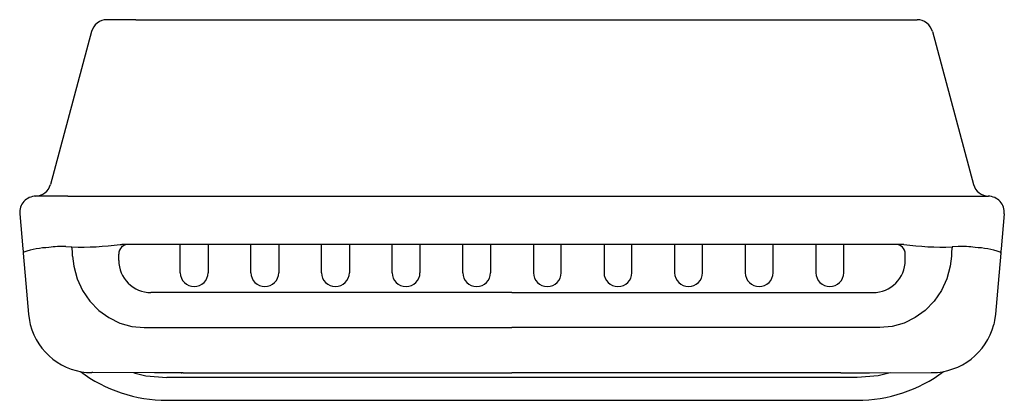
# Model space of a CAD drawing. Header units: millimetres. Extents: x 427.142 to 427.449, y 262.878 to 262.996.
import ezdxf

# ---------------------------------------------------------------- set-up
doc = ezdxf.new("R2010")
doc.units = ezdxf.units.MM
doc.layers.add('SANINDUSA', color=3, linetype='Continuous')

msp = doc.modelspace()

# ---------------------------------------------------------------- linework, layer by layer
at = {"layer": 'SANINDUSA'}
for p, q in [((427.1786069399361, 262.9962039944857), (427.1695939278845, 262.9962039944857)), ((427.1786069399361, 262.9962039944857), (427.4129076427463, 262.9962039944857)), ((427.4129076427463, 262.9962039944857), (427.421920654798, 262.9962039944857)), ((427.1647642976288, 262.9924980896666), (427.152012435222, 262.944907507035)), ((427.4267502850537, 262.9924980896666), (427.4395021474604, 262.944907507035)), ((427.1574397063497, 262.9412039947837), (427.1474015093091, 262.9412039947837)), ((427.1574397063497, 262.9412039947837), (427.4340748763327, 262.9412039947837)), ((427.4340748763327, 262.9412039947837), (427.4441130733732, 262.9412039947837)), ((427.1424205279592, 262.9357682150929), (427.1433810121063, 262.9247899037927)), ((427.4490940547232, 262.9357682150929), (427.4481335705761, 262.9247899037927)), ((427.1567475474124, 262.9254957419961), (427.1586870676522, 262.9253942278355)), ((427.173695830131, 262.926192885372), (427.1742083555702, 262.9262039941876)), ((427.4173062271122, 262.9262039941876), (427.1742083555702, 262.9262039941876)), ((427.1924271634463, 262.9173740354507), (427.1924271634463, 262.9262039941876)), ((427.201087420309, 262.9262039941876), (427.201087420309, 262.9173740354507)), ((427.2144271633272, 262.9173740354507), (427.2144271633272, 262.9262039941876)), ((427.2230874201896, 262.9262039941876), (427.2230874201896, 262.9173740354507)), ((427.2364271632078, 262.9173740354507), (427.2364271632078, 262.9262039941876)), ((427.2450874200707, 262.9262039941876), (427.2450874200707, 262.9173740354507)), ((427.2584271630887, 262.9173740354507), (427.2584271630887, 262.9262039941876)), ((427.2670874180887, 262.9262039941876), (427.2670874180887, 262.9173740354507)), ((427.2804271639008, 262.9173740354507), (427.2804271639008, 262.9262039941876)), ((427.2890874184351, 262.9262039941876), (427.2890874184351, 262.9173740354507)), ((427.3024271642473, 262.9262039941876), (427.3024271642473, 262.9173740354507)), ((427.3110874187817, 262.9173740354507), (427.3110874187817, 262.9262039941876)), ((427.3244271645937, 262.9262039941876), (427.3244271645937, 262.9173740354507)), ((427.3330874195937, 262.9173740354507), (427.3330874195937, 262.9262039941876)), ((427.3464271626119, 262.9262039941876), (427.3464271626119, 262.9173740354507)), ((427.3550874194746, 262.9173740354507), (427.3550874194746, 262.9262039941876)), ((427.3684271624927, 262.9262039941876), (427.3684271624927, 262.9173740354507)), ((427.3770874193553, 262.9173740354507), (427.3770874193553, 262.9262039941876)), ((427.3904271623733, 262.9262039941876), (427.3904271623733, 262.9173740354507)), ((427.3990874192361, 262.9173740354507), (427.3990874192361, 262.9262039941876)), ((427.4178187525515, 262.926192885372), (427.4173062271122, 262.9262039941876)), ((427.4347670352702, 262.9254957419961), (427.4328275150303, 262.9253942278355)), ((427.173257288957, 262.9212039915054), (427.173257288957, 262.9232039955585)), ((427.4182572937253, 262.9212039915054), (427.4182572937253, 262.9232039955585)), ((427.2957572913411, 262.9112039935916), (427.1832572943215, 262.9112039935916)), ((427.2957572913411, 262.9112039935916), (427.408257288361, 262.9112039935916)), ((427.1811776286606, 262.9002872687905), (427.2957572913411, 262.9002872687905)), ((427.4103369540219, 262.9002872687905), (427.2957572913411, 262.9002872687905)), ((427.1652041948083, 262.8862377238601), (427.164913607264, 262.886239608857)), ((427.1927052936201, 262.8862039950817), (427.1930180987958, 262.8862039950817)), ((427.1933639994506, 262.8862039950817), (427.2957572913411, 262.8862039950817)), ((427.3981505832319, 262.8862039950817), (427.2957572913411, 262.8862039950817)), ((427.426310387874, 262.8862377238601), (427.4266009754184, 262.886239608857)), ((427.4032572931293, 262.8846820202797), (427.1882572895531, 262.8846820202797)), ((427.1882572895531, 262.877625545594), (427.4032572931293, 262.877625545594))]:
    msp.add_line(p, q, dxfattribs=at)
at = {"layer": 'SANINDUSA', "flags": 128}
for points in [[(427.1433810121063, 262.9247899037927), (427.1434378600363, 262.9241400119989), (427.1434952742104, 262.9234838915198), (427.1434968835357, 262.9234654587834)], [(427.1434968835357, 262.9234654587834), (427.144320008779, 262.9140569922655), (427.1451595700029, 262.9044608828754)], [(427.1588683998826, 262.9225052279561), (427.159242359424, 262.9194514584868), (427.1603113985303, 262.9155155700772), (427.1620125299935, 262.9118054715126), (427.1642525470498, 262.9085205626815), (427.1670178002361, 262.9056556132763), (427.1701496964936, 262.9033790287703), (427.1736367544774, 262.9016781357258), (427.1773383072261, 262.9006429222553), (427.1811776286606, 262.9002872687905)], [(427.4326461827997, 262.9225052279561), (427.4322722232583, 262.9194514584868), (427.431203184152, 262.9155155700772), (427.429502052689, 262.9118054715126), (427.4272620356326, 262.9085205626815), (427.4244967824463, 262.9056556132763), (427.4213648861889, 262.9033790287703), (427.417877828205, 262.9016781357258), (427.4141762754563, 262.9006429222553), (427.4103369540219, 262.9002872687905)], [(427.4480176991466, 262.9234654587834), (427.4471945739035, 262.9140569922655), (427.4463550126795, 262.9044608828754)], [(427.4481335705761, 262.9247899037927), (427.4480767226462, 262.9241400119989), (427.4480193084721, 262.9234838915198), (427.4480176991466, 262.9234654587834)], [(427.1451595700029, 262.9044608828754), (427.1454358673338, 262.9024660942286), (427.1457134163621, 262.9012239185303)], [(427.4463550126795, 262.9044608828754), (427.4460787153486, 262.9024660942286), (427.4458011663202, 262.9012239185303)], [(427.1933639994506, 262.8862039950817), (427.1931904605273, 262.8862039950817), (427.1843903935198, 262.8862068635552), (427.1652041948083, 262.8862377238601)], [(427.1779275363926, 262.8862172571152), (427.1817406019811, 262.8852462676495), (427.1882572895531, 262.8846820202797)], [(427.3981505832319, 262.8862039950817), (427.3983241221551, 262.8862039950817), (427.4071241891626, 262.8862068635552), (427.426310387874, 262.8862377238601)], [(427.4135870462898, 262.8862172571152), (427.4097739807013, 262.8852462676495), (427.4032572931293, 262.8846820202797)]]:
    msp.add_lwpolyline(points, dxfattribs=at)
at = {"layer": 'SANINDUSA'}
for centre, radius, start, end in [((427.1695939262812, 262.9912039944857), 0.005, 90, 165.0000000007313), ((427.4219206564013, 262.9912039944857), 0.005, 14.9999999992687, 90), ((427.1471828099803, 262.9462016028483), 0.0049999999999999, 271.2531237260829, 345.0000000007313), ((427.4443317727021, 262.9462016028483), 0.005, 194.9999999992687, 268.746876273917), ((427.1474015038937, 262.9362039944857), 0.005, 90, 184.9999999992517), ((427.4441130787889, 262.9362039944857), 0.005, 355.0000000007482, 90), ((427.1553585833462, 262.9022865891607), 0.0232506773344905, 86.57518841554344, 99.4777752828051), ((427.1612652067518, 263.0183699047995), 0.0930114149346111, 268.4116421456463, 277.6803442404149), ((427.1762572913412, 262.9232039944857), 0.003, 90, 180), ((427.4152572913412, 262.9232039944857), 0.003, 0, 90), ((427.4302493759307, 263.0183699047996), 0.0930114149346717, 262.3196557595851, 271.5883578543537), ((427.4361559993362, 262.9022865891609), 0.0232506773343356, 80.52222471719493, 93.42481158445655), ((427.1439470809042, 262.9234410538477), 0.0004508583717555, 121.2077521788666, 176.897066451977), ((427.1522978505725, 262.8982882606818), 0.0269425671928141, 91.63310251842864, 108.5793495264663), ((427.1470927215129, 262.9232163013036), 0.0117971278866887, 356.5443952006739, 10.63868574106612), ((427.4444218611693, 262.9232163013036), 0.0117971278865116, 169.3613142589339, 183.4556047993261), ((427.4392167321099, 262.8982882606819), 0.026942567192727, 71.42065047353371, 88.36689748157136), ((427.4475675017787, 262.923441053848), 0.000450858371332, 3.102933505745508, 58.7922478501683), ((427.1832572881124, 262.921203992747), 0.0099999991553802, 180, 270.0000355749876), ((427.40825729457, 262.921203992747), 0.0099999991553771, 269.9999644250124, 0), ((427.1967559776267, 262.9173753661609), 0.0043288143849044, 180.0176131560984, 270.0173953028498), ((427.1967586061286, 262.9173753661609), 0.0043288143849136, 269.9826046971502, 359.9823868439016), ((427.2187559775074, 262.9173753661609), 0.0043288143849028, 180.0176131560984, 270.0173953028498), ((427.2187586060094, 262.9173753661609), 0.0043288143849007, 269.9826046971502, 359.9823868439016), ((427.2407559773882, 262.9173753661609), 0.0043288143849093, 180.0176131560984, 270.0173953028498), ((427.2407586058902, 262.9173753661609), 0.0043288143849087, 269.9826046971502, 359.9823868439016), ((427.2627559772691, 262.9173753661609), 0.004328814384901, 180.0176131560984, 270.0173953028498), ((427.262758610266, 262.9173753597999), 0.0043288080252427, 269.9825451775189, 359.982471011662), ((427.2847559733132, 262.9173753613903), 0.0043288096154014, 180.0175500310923, 270.0174461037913), ((427.2847586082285, 262.9173753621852), 0.0043288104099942, 269.9825705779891, 359.982439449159), ((427.3067559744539, 262.9173753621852), 0.004328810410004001, 180.0175607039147, 270.0174294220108), ((427.3067586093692, 262.9173753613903), 0.0043288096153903, 269.9825538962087, 359.9824498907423), ((427.3287559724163, 262.9173753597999), 0.0043288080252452, 180.0175289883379, 270.017454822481), ((427.3287586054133, 262.9173753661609), 0.0043288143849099, 269.9826046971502, 359.9823868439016), ((427.3507559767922, 262.9173753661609), 0.004328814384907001, 180.0176132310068, 270.0173953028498), ((427.3507586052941, 262.9173753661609), 0.0043288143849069, 269.9826046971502, 359.9823868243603), ((427.372755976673, 262.9173753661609), 0.0043288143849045, 180.0176131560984, 270.0173953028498), ((427.3727586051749, 262.9173753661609), 0.0043288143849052, 269.9826046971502, 359.9823868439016), ((427.3947559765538, 262.9173753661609), 0.0043288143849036, 180.0176131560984, 270.0173953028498), ((427.3947586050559, 262.9173753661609), 0.0043288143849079, 269.9826046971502, 359.9823868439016), ((427.1650727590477, 262.9062368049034), 0.0199978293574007, 194.5172530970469, 269.5440094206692), ((427.4264354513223, 262.9062449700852), 0.0200060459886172, 270.4740537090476, 345.4646837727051), ((427.1882137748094, 262.9223540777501), 0.0447255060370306, 233.0169619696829, 270.0557447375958), ((427.4033006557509, 262.9223551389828), 0.0447265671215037, 269.944451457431, 306.9761411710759)]:
    msp.add_arc(centre, radius, start, end, dxfattribs=at)

doc.saveas('drawing.dxf')
